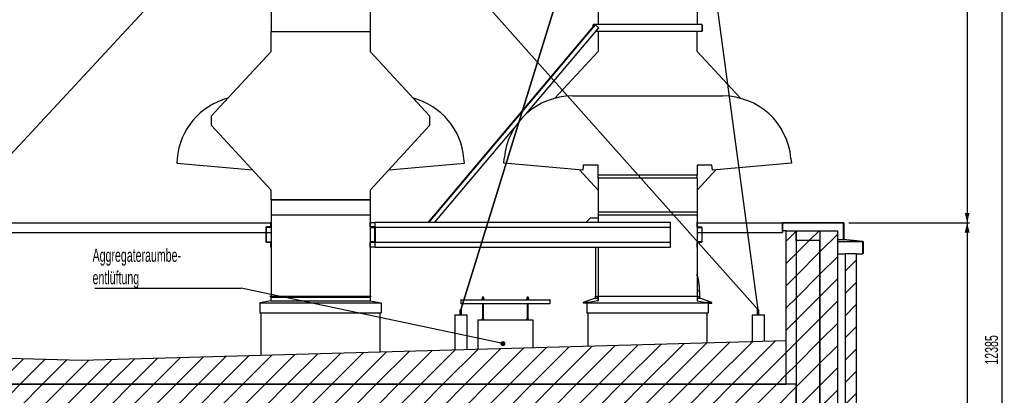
# Model space of a CAD drawing. Header units: millimetres. Extents: x 250 to 59450, y 0 to 41800.
# Tile 32 of 148: x 15912 to 25849, y 22991 to 26782. Entities that reach past the tile are written whole.
import ezdxf

# ---------------------------------------------------------------- set-up
doc = ezdxf.new("R2010")
doc.units = ezdxf.units.MM
doc.header["$LTSCALE"] = 50
doc.linetypes.add('CENTER', pattern=[10.16, 6.35, -1.27, 1.27, -1.27])
for name, color, linetype in [('MASS', 29, 'Continuous'), ('SCHNITT', 5, 'CENTER'), ('TEXT_1', 176, 'Continuous')]:
    doc.layers.add(name, color=color, linetype=linetype)
doc.styles.add('SLDTEXTSTYLE0', font='TXT', dxfattribs={"width": 0.605})
doc.dimstyles.new('SLDDIMSTYLE1', dxfattribs={"dimtxt": 0.18, "dimasz": 50, "dimexe": 0, "dimexo": 0.0625, "dimgap": 0, "dimtad": 0, "dimtih": 1, "dimtoh": 1, "dimdec": 0, "dimrnd": 1e-09, "dimzin": 0, "dimdsep": 46, "dimtxsty": 'Standard', "dimblk1": 'DOT', "dimblk2": 'DOT', "dimsah": 1, "dimcen": 0.09, "dimadec": 0, "dimazin": 0, "dimtfac": 50, "dimtdec": 0, "dimtofl": 0, "dimtmove": 0, "dimatfit": 3, "dimldrblk": 'DOT', "dimfxl": 1, "dimfrac": 2, "dimtolj": 1, "dimtzin": 0, "dimarcsym": 0})
doc.dimstyles.new('SLDDIMSTYLE2', dxfattribs={"dimtxt": 128.415934, "dimasz": 100, "dimexe": 0, "dimexo": 0.0625, "dimgap": 32.103984, "dimtad": 1, "dimdec": 1, "dimrnd": 1e-09, "dimzin": 12, "dimdsep": 46, "dimtxsty": 'SLDTEXTSTYLE0', "dimsah": 1, "dimcen": 0.09, "dimadec": 0, "dimazin": 3, "dimtfac": 1, "dimtdec": 1, "dimtofl": 0, "dimtmove": 0, "dimatfit": 3, "dimfxl": 1, "dimfrac": 2, "dimtolj": 1, "dimtzin": 12, "dimarcsym": 0})

# ---------------------------------------------------------------- blocks, each defined once
blk = doc.blocks.new('_D_94')
at = {"layer": 'MASS'}
for p, q in [((22798.7, 29737.7), (25498.7, 29737.7)), ((25473.7, 29737.7), (25473.7, 24732.7)), ((24278.7, 24732.7), (25498.7, 24732.7))]:
    blk.add_line(p, q, dxfattribs=at)
for points in [[(25473.7, 29737.7), (25448.7, 29637.7), (25498.7, 29637.7)], [(25473.7, 24732.7), (25498.7, 24832.7), (25448.7, 24832.7)]]:
    blk.add_solid(points, dxfattribs=at)
at = {"layer": 'MASS', "insert": (25303.1, 27039.3), "char_height": 132.29, "attachment_point": 1, "rotation": 90, "style": 'SLDTEXTSTYLE0'}
blk.add_mtext('5005', dxfattribs=at)
blk = doc.blocks.new('_D_95')
at = {"layer": 'MASS'}
for p, q in [((24278.7, 24732.7), (25498.7, 24732.7)), ((25473.7, 24732.7), (25473.7, 17352.7)), ((23798.7, 17352.7), (25498.7, 17352.7))]:
    blk.add_line(p, q, dxfattribs=at)
for points in [[(25473.7, 24732.7), (25448.7, 24632.7), (25498.7, 24632.7)], [(25473.7, 17352.7), (25498.7, 17452.7), (25448.7, 17452.7)]]:
    blk.add_solid(points, dxfattribs=at)
at = {"layer": 'MASS', "insert": (25303.1, 20846.8), "char_height": 132.29, "attachment_point": 1, "rotation": 90, "style": 'SLDTEXTSTYLE0'}
blk.add_mtext('7380', dxfattribs=at)
blk = doc.blocks.new('_D_96')
at = {"layer": 'MASS'}
for p, q in [((22798.7, 29737.7), (25848.7, 29737.7)), ((25823.7, 29737.7), (25823.7, 17352.7)), ((23798.7, 17352.7), (25848.7, 17352.7))]:
    blk.add_line(p, q, dxfattribs=at)
for points in [[(25823.7, 29737.7), (25798.7, 29637.7), (25848.7, 29637.7)], [(25823.7, 17352.7), (25848.7, 17452.7), (25798.7, 17452.7)]]:
    blk.add_solid(points, dxfattribs=at)
at = {"layer": 'MASS', "insert": (25653.1, 23300.3), "char_height": 132.29, "attachment_point": 1, "rotation": 90, "style": 'SLDTEXTSTYLE0'}
blk.add_mtext('12385', dxfattribs=at)
blk = doc.blocks.new('SW_NOTE_0_62')
at = {"layer": 'TEXT_1', "color": 0}
blk.add_line((-1475.1, 0), (0, 0), dxfattribs=at)
at = {"layer": 'TEXT_1', "color": 0, "attachment_point": 1, "style": 'SLDTEXTSTYLE0'}
for s, insert, char_height in [('Aggregateraumbe-', (-1498.7, 397.2), 132.292), ('entlüftung', (-1498.7, 170.8), 132.29)]:
    blk.add_mtext(s, dxfattribs=dict(at, insert=insert, char_height=char_height))
blk = doc.blocks.new('_Dot')
at = {"color": 0, "linetype": 'ByBlock', "lineweight": -2}
blk.add_line((-0.5, 0), (-1, 0), dxfattribs=at)
at = {"color": 0, "linetype": 'ByBlock', "const_width": 0.5}
blk.add_lwpolyline([(-0.25, 0, 1), (0.25, 0, 1)], format="xyb", close=True, dxfattribs=at)

msp = doc.modelspace()

# ---------------------------------------------------------------- hatches: boundary and pattern name
at = {"linetype": 'Continuous', "lineweight": 18}
h = msp.add_hatch(dxfattribs=at)
h.set_pattern_fill('ANSI31', scale=50, style=0)
h.paths.add_polyline_path([(23608.66, 24632.74), (23610.66, 24632.74), (23610.66, 24730.74), (24226.66, 24730.74), (24226.66, 24562.94), (24421.66, 24542.45), (24421.66, 24417.74), (24423.66, 24417.74), (24423.66, 24544.25), (24228.66, 24564.74), (24228.66, 24732.74), (23608.66, 24732.74)], flags=0)
h = msp.add_hatch(dxfattribs=at)
h.set_pattern_fill('ANSI31', scale=50, style=0)
h.paths.add_polyline_path([(23748.66, 24652.74), (23648.66, 24652.74), (23648.66, 23102.74), (23748.66, 23102.74)], flags=0)
h = msp.add_hatch(dxfattribs=at)
h.set_pattern_fill('ANSI31', scale=50, style=0)
h.paths.add_polyline_path([(23748.66, 24552.74), (23988.66, 24552.74), (23988.66, 24652.74), (23748.66, 24652.74)], flags=0)
h = msp.add_hatch(dxfattribs=at)
h.set_pattern_fill('ANSI31', scale=50, style=0)
h.paths.add_polyline_path([(23988.66, 15952.74), (24168.66, 15952.74), (24168.66, 24652.74), (23988.66, 24652.74)], flags=0)
h = msp.add_hatch(dxfattribs=at)
h.set_pattern_fill('ANSI31', scale=50, style=0)
h.paths.add_polyline_path([(23748.66, 15952.74), (23988.66, 15952.74), (23988.66, 24552.74), (23748.66, 24552.74)], flags=0)
h = msp.add_hatch(dxfattribs=at)
h.set_pattern_fill('ANSI31', scale=50, style=0)
h.paths.add_polyline_path([(24358.66, 15952.74), (24358.66, 24417.74), (24243.66, 24417.74), (24243.66, 15952.74)], flags=0)
h = msp.add_hatch(dxfattribs=at)
h.set_pattern_fill('ANSI31', scale=50, style=0)
h.paths.add_polyline_path([(16537.41, 23340.74), (9426.16, 23540.74), (9279.5, 23536.62), (9279.5, 23102.74), (23648.66, 23102.74), (23648.66, 23540.74)], flags=0)
h = msp.add_hatch(dxfattribs=at)
h.set_pattern_fill('ANSI31', scale=50, style=0)
h.paths.add_polyline_path([(23748.66, 22882.74), (23748.66, 23102.74), (9279.5, 23102.74), (9279.5, 22882.74)], flags=0)
at = {"layer": 'SCHNITT', "linetype": 'Continuous', "lineweight": 18}
h = msp.add_hatch(dxfattribs=at)
h.set_pattern_fill('ANSI31', color=256, scale=50, angle=3e-322, style=0)
edge = h.paths.add_edge_path(flags=0)
edge.add_line((18401.4, 24688.24), (18441.66, 24688.24))
edge.add_line((18441.66, 24688.24), (18441.66, 24690.24))
edge.add_line((18441.66, 24690.24), (18401.4, 24690.24))
edge.add_arc((18401.4, 24685.5), 4.74, 90, 180)
edge.add_line((18396.66, 24685.5), (18396.66, 24539.98))
edge.add_arc((18401.4, 24539.98), 4.74, 180, 270)
edge.add_line((18401.4, 24535.24), (18441.66, 24535.24))
edge.add_line((18441.66, 24535.24), (18441.66, 24537.24))
edge.add_line((18441.66, 24537.24), (18401.4, 24537.24))
edge.add_arc((18401.4, 24539.98), 2.74, 180, 270, ccw=False)
edge.add_line((18398.66, 24539.98), (18398.66, 24685.5))
edge.add_arc((18401.4, 24685.5), 2.74, 90, 180, ccw=False)
h = msp.add_hatch(dxfattribs=at)
h.set_pattern_fill('ANSI31', color=256, scale=2.5, style=0)
edge = h.paths.add_edge_path(flags=0)
edge.add_line((18448.66, 24737.74), (18446.66, 24737.74))
edge.add_line((18446.66, 24737.74), (18446.66, 24690.74))
edge.add_arc((18443.66, 24690.74), 3, 270, 360, ccw=False)
edge.add_line((18443.66, 24687.74), (18403.66, 24687.74))
edge.add_arc((18403.66, 24682.74), 5, 90, 180)
edge.add_line((18398.66, 24682.74), (18398.66, 24542.74))
edge.add_arc((18403.66, 24542.74), 5, 180, 270)
edge.add_line((18403.66, 24537.74), (18443.66, 24537.74))
edge.add_arc((18443.66, 24534.74), 3, 0, 90, ccw=False)
edge.add_line((18446.66, 24534.74), (18446.66, 24487.74))
edge.add_line((18446.66, 24487.74), (18448.66, 24487.74))
edge.add_line((18448.66, 24487.74), (18448.66, 24534.74))
edge.add_arc((18443.66, 24534.74), 5, 0, 90)
edge.add_line((18443.66, 24539.74), (18403.66, 24539.74))
edge.add_arc((18403.66, 24542.74), 3, 180, 270, ccw=False)
edge.add_line((18400.66, 24542.74), (18400.66, 24682.74))
edge.add_arc((18403.66, 24682.74), 3, 90, 180, ccw=False)
edge.add_line((18403.66, 24685.74), (18443.66, 24685.74))
edge.add_arc((18443.66, 24690.74), 5, 270, 360)
edge.add_line((18448.66, 24690.74), (18448.66, 24737.74))
h = msp.add_hatch(dxfattribs=at)
h.set_pattern_fill('ANSI31', color=256, scale=2.5, style=0)
edge = h.paths.add_edge_path(flags=0)
edge.add_line((19450.66, 24737.74), (19448.66, 24737.74))
edge.add_line((19448.66, 24737.74), (19448.66, 24690.74))
edge.add_arc((19453.66, 24690.74), 5, 180, 270)
edge.add_line((19453.66, 24685.74), (19493.66, 24685.74))
edge.add_arc((19493.66, 24682.74), 3, 0, 90, ccw=False)
edge.add_line((19496.66, 24682.74), (19496.66, 24542.74))
edge.add_arc((19493.66, 24542.74), 3, 270, 360, ccw=False)
edge.add_line((19493.66, 24539.74), (19453.66, 24539.74))
edge.add_arc((19453.66, 24534.74), 5, 90, 180)
edge.add_line((19448.66, 24534.74), (19448.66, 24487.74))
edge.add_line((19448.66, 24487.74), (19450.66, 24487.74))
edge.add_line((19450.66, 24487.74), (19450.66, 24534.74))
edge.add_arc((19453.66, 24534.74), 3, 90, 180, ccw=False)
edge.add_line((19453.66, 24537.74), (19493.66, 24537.74))
edge.add_arc((19493.66, 24542.74), 5, 270, 360)
edge.add_line((19498.66, 24542.74), (19498.66, 24682.74))
edge.add_arc((19493.66, 24682.74), 5, 0, 90)
edge.add_line((19493.66, 24687.74), (19453.66, 24687.74))
edge.add_arc((19453.66, 24690.74), 3, 180, 270, ccw=False)
edge.add_line((19450.66, 24690.74), (19450.66, 24737.74))
h = msp.add_hatch(dxfattribs=at)
h.set_pattern_fill('ANSI31', color=256, scale=50, angle=3e-322, style=0)
edge = h.paths.add_edge_path(flags=0)
edge.add_line((19495.92, 24537.24), (19455.66, 24537.24))
edge.add_line((19455.66, 24537.24), (19455.66, 24535.24))
edge.add_line((19455.66, 24535.24), (19495.92, 24535.24))
edge.add_arc((19495.92, 24539.98), 4.74, 270, 360)
edge.add_line((19500.66, 24539.98), (19500.66, 24685.5))
edge.add_arc((19495.92, 24685.5), 4.74, 0, 90)
edge.add_line((19495.92, 24690.24), (19455.66, 24690.24))
edge.add_line((19455.66, 24690.24), (19455.66, 24688.24))
edge.add_line((19455.66, 24688.24), (19495.92, 24688.24))
edge.add_arc((19495.92, 24685.5), 2.74, 0, 90, ccw=False)
edge.add_line((19498.66, 24685.5), (19498.66, 24539.98))
edge.add_arc((19495.92, 24539.98), 2.74, 270, 360, ccw=False)

# ---------------------------------------------------------------- linework, layer by layer
at = {"color": 7, "linetype": 'Continuous'}
for p, q in [((21718.66, 28235.24), (20363.66, 23852.74)), ((20363.66, 23852.74), (21718.66, 28235.24)), ((23363.66, 23852.74), (22778.66, 28235.24)), ((23363.66, 23852.74), (22778.66, 28235.24)), ((18398.66, 28197.74), (14363.66, 23852.74)), ((18398.66, 28197.74), (14363.66, 23852.74)), ((19496.66, 28197.74), (23363.66, 23852.74)), ((23363.66, 23852.74), (19498.66, 28197.74))]:
    msp.add_line(p, q, dxfattribs=at)
at = {"color": 136, "linetype": 'Continuous', "lineweight": 25, "true_color": 0x008080}
for p, q in [((21748.66, 28232.74), (21748.66, 26732.74)), ((22748.66, 28232.74), (22748.66, 26732.74)), ((18448.66, 28162.74), (18448.66, 26662.74)), ((19448.66, 28162.74), (19448.66, 26662.74)), ((20036.72, 24737.74), (21718.62, 26732.37)), ((20043.26, 24737.74), (21722.44, 26729.15)), ((21698.66, 26728.74), (21698.66, 26708.7)), ((21698.66, 26708.7), (21698.66, 26728.74)), ((22794.66, 26732.74), (21702.66, 26732.74)), ((21718.62, 26732.37), (21720.53, 26730.76)), ((21720.53, 26730.76), (21722.44, 26729.15)), ((21722.44, 26729.15), (21726.27, 26725.93)), ((22798.66, 26666.74), (22798.66, 26728.74)), ((22798.66, 26728.74), (22798.66, 26666.74)), ((18448.66, 26462.74), (18448.66, 26662.74)), ((18448.66, 26662.74), (19448.66, 26662.74)), ((18448.66, 26662.74), (19448.66, 26662.74)), ((19448.66, 26662.74), (19448.66, 26462.74)), ((21028.15, 25835.96), (21756.85, 26700.14)), ((22794.66, 26662.74), (21725.31, 26662.74)), ((21726.27, 26725.93), (21754.93, 26701.75)), ((21748.66, 26662.74), (21748.66, 26462.74)), ((21754.93, 26701.75), (21756.85, 26700.14)), ((22748.66, 26462.74), (22748.66, 26662.74)), ((17848.66, 25812.74), (18448.66, 26462.74)), ((19448.66, 26462.74), (20048.66, 25812.74)), ((21748.66, 26462.74), (21311.8, 25989.48)), ((23185.53, 25989.48), (22748.66, 26462.74)), ((21489.53, 26012.74), (21648.65, 26012.74)), ((21648.65, 26012.74), (21648.65, 26012.73)), ((21648.65, 26012.73), (21648.66, 26012.73)), ((21648.66, 26012.73), (21648.66, 26012.74)), ((21648.66, 26012.74), (22848.66, 26012.74)), ((22848.66, 26012.74), (22848.66, 26012.73)), ((22848.66, 26012.73), (22848.67, 26012.73)), ((22848.67, 26012.73), (22848.67, 26012.74)), ((22848.67, 26012.74), (23007.79, 26012.74)), ((17848.66, 25712.74), (17848.66, 25812.74)), ((20048.66, 25812.74), (20048.66, 25712.74)), ((18448.66, 25062.74), (17848.66, 25712.74)), ((20048.66, 25712.74), (19448.66, 25062.74)), ((20102.12, 24737.74), (20905.32, 25690.28)), ((17501.71, 25382.47), (17497.35, 25332.66)), ((20399.98, 25332.66), (20395.62, 25382.47)), ((20797.35, 25332.66), (20801.71, 25382.47)), ((23695.62, 25382.47), (23699.98, 25332.66)), ((17497.35, 25332.66), (18261.2, 25265.83)), ((19636.13, 25265.83), (20399.98, 25332.66)), ((21594.31, 25262.93), (20797.35, 25332.66)), ((21561.2, 25265.83), (21748.66, 25062.74)), ((21598.66, 25312.74), (21594.31, 25262.93)), ((21648.65, 25312.74), (21598.66, 25312.74)), ((21648.66, 25312.75), (21648.65, 25312.75)), ((21648.65, 25312.75), (21648.65, 25312.74)), ((21648.66, 25312.74), (21648.66, 25312.75)), ((21748.66, 25312.74), (21648.66, 25312.74)), ((21748.66, 25212.74), (21748.66, 25312.74)), ((22848.66, 25312.74), (22748.66, 25312.74)), ((22748.66, 25312.74), (22748.66, 25212.74)), ((22748.66, 25062.74), (22936.13, 25265.83)), ((22848.67, 25312.75), (22848.66, 25312.75)), ((22848.66, 25312.75), (22848.66, 25312.74)), ((22848.67, 25312.74), (22848.67, 25312.75)), ((22898.66, 25312.74), (22848.67, 25312.74)), ((22903.02, 25262.93), (22898.66, 25312.74)), ((23699.98, 25332.66), (22903.02, 25262.93)), ((22748.66, 25212.74), (21748.66, 25212.74)), ((22748.66, 25212.74), (21748.66, 25212.74)), ((21748.66, 25182.74), (21748.66, 25212.74)), ((22748.66, 25182.74), (21748.66, 25182.74)), ((21748.66, 25182.74), (21748.66, 24842.74)), ((22748.66, 25182.74), (22748.66, 25212.74)), ((22748.66, 25182.74), (22748.66, 24842.74)), ((18448.66, 24962.74), (18448.66, 25062.74)), ((19448.66, 25062.74), (19448.66, 24962.74)), ((18448.66, 24962.74), (18448.66, 24812.74)), ((18448.66, 24962.74), (19448.66, 24962.74)), ((19448.66, 24962.74), (18448.66, 24962.74)), ((19448.66, 24962.74), (19448.66, 24812.74)), ((21748.66, 24842.74), (22748.66, 24842.74)), ((21748.66, 24842.74), (21748.66, 24812.74)), ((22748.66, 24842.74), (22748.66, 24812.74)), ((18448.66, 24812.74), (18448.66, 24737.74)), ((18448.66, 24812.74), (19448.66, 24812.74)), ((18448.66, 24812.74), (19448.66, 24812.74)), ((19448.66, 24812.74), (19448.66, 24737.74)), ((21748.66, 24812.74), (22748.66, 24812.74)), ((21748.66, 24812.74), (21748.66, 24737.74)), ((21748.66, 24812.74), (22748.66, 24812.74)), ((22748.66, 24812.74), (22748.66, 23993.35)), ((18396.66, 24685.5), (18396.66, 24539.98)), ((18398.66, 24539.98), (18398.66, 24685.5)), ((18398.66, 24542.74), (18398.66, 24682.74)), ((18400.66, 24682.74), (18400.66, 24542.74)), ((18441.66, 24690.24), (18401.4, 24690.24)), ((18401.4, 24688.24), (18441.66, 24688.24)), ((18403.66, 24687.74), (18443.66, 24687.74)), ((18443.66, 24685.74), (18403.66, 24685.74)), ((18441.66, 24688.24), (18441.66, 24690.24)), ((18446.66, 24690.74), (18446.66, 24737.74)), ((18446.66, 24737.74), (18448.66, 24737.74)), ((18448.66, 24737.74), (18448.66, 24690.74)), ((18448.66, 24690.74), (18448.66, 24534.74)), ((19448.66, 24690.74), (19448.66, 24737.74)), ((19448.66, 24737.74), (19450.66, 24737.74)), ((19448.66, 24690.74), (19448.66, 24534.74)), ((19448.66, 24683.24), (19496.62, 24683.24)), ((19450.66, 24737.74), (19450.66, 24690.74)), ((19450.66, 24735.24), (19498.66, 24735.24)), ((19453.66, 24687.74), (19493.66, 24687.74)), ((19493.66, 24685.74), (19453.66, 24685.74)), ((19455.66, 24690.24), (19455.66, 24688.24)), ((19495.92, 24690.24), (19455.66, 24690.24)), ((19455.66, 24688.24), (19495.92, 24688.24)), ((19496.66, 24542.74), (19496.66, 24682.74)), ((19498.64, 24683.24), (19498.66, 24683.24)), ((19498.66, 24737.74), (22478.66, 24737.74)), ((19498.66, 24690.74), (19498.66, 24737.74)), ((19498.66, 24689.37), (19498.66, 24690.74)), ((19498.66, 24685.5), (19498.66, 24539.98)), ((19498.66, 24682.74), (19498.66, 24542.74)), ((19500.1, 24687.74), (22478.66, 24687.74)), ((19500.66, 24539.98), (19500.66, 24685.5)), ((22478.66, 24690.74), (22478.66, 24737.74)), ((22478.66, 24687.74), (22478.66, 24690.74)), ((22478.66, 24682.74), (22478.66, 24687.74)), ((22478.66, 24542.74), (22478.66, 24682.74)), ((22748.66, 24737.74), (22748.66, 24690.74)), ((22750.66, 24737.74), (22748.66, 24737.74)), ((22750.66, 24690.74), (22750.66, 24737.74)), ((22793.66, 24687.74), (22753.66, 24687.74)), ((22753.66, 24685.74), (22793.66, 24685.74)), ((22796.66, 24682.74), (22796.66, 24542.74)), ((22798.66, 24542.74), (22798.66, 24682.74)), ((22478.66, 24537.74), (22478.66, 24542.74)), ((18441.66, 24537.24), (18401.4, 24537.24)), ((18401.4, 24535.24), (18441.66, 24535.24)), ((18403.66, 24539.74), (18443.66, 24539.74)), ((18443.66, 24537.74), (18403.66, 24537.74)), ((18441.66, 24535.24), (18441.66, 24537.24)), ((18446.66, 24487.74), (18446.66, 24534.74)), ((18448.66, 24487.74), (18446.66, 24487.74)), ((18448.66, 24534.74), (18448.66, 24487.74)), ((18448.66, 24487.74), (18448.66, 23993.35)), ((19448.66, 24542.24), (19496.62, 24542.24)), ((19448.66, 24487.74), (19448.66, 24534.74)), ((19450.66, 24487.74), (19448.66, 24487.74)), ((19448.66, 24487.74), (19448.66, 23993.35)), ((19450.66, 24534.74), (19450.66, 24487.74)), ((19450.66, 24490.24), (19498.66, 24490.24)), ((19453.66, 24539.74), (19493.66, 24539.74)), ((19493.66, 24537.74), (19453.66, 24537.74)), ((19455.66, 24537.24), (19455.66, 24535.24)), ((19495.92, 24537.24), (19455.66, 24537.24)), ((19455.66, 24535.24), (19495.92, 24535.24)), ((19498.64, 24542.24), (19498.66, 24542.24)), ((19498.66, 24534.74), (19498.66, 24536.12)), ((19498.66, 24487.74), (19498.66, 24534.74)), ((19498.66, 24487.74), (22478.66, 24487.74)), ((19500.1, 24537.74), (22478.66, 24537.74)), ((21748.66, 24487.74), (21748.66, 23993.35)), ((22478.66, 24534.74), (22478.66, 24537.74)), ((22478.66, 24487.74), (22478.66, 24534.74)), ((22748.66, 24534.74), (22748.66, 24487.74)), ((22748.66, 24487.74), (22750.66, 24487.74)), ((22750.66, 24487.74), (22750.66, 24534.74)), ((22793.66, 24539.74), (22753.66, 24539.74)), ((22753.66, 24537.74), (22793.66, 24537.74)), ((21748.66, 23989.91), (21748.66, 23942.96)), ((22748.66, 23989.91), (22748.66, 23942.96))]:
    msp.add_line(p, q, dxfattribs=at)
at = {"color": 11, "linetype": 'Continuous', "lineweight": 25, "true_color": 0xff8080}
for p, q in [((21673.66, 24782.74), (21628.66, 24737.74)), ((21673.66, 24782.74), (21748.66, 24782.74)), ((21721.66, 24487.74), (21721.66, 23987.74)), ((22749.22, 24211.68), (22748.66, 24213.32)), ((22748.66, 24045.85), (22775.66, 24045.85)), ((22775.66, 23987.74), (22775.66, 24045.85)), ((21720.66, 23972.74), (21598.66, 23927.74)), ((21720.66, 23987.74), (21720.66, 23972.74)), ((21720.66, 23987.74), (21740.83, 23987.74)), ((21720.66, 23972.74), (21746.66, 23972.74)), ((22750.66, 23972.74), (22776.66, 23972.74)), ((22756.49, 23987.74), (22776.66, 23987.74)), ((22776.66, 23972.74), (22776.66, 23987.74)), ((22898.66, 23927.74), (22776.66, 23972.74)), ((21598.66, 23927.74), (21598.66, 23922.74)), ((21654.98, 23927.74), (21598.66, 23927.74)), ((21636.66, 23922.74), (21598.66, 23922.74)), ((22898.66, 23927.74), (22842.34, 23927.74)), ((22860.66, 23922.74), (22898.66, 23922.74)), ((22898.66, 23922.74), (22898.66, 23927.74))]:
    msp.add_line(p, q, dxfattribs=at)
at = {"color": 250, "linetype": 'Continuous', "lineweight": 25, "true_color": 0x404040}
for p, q in [((9279.5, 24732.74), (18446.66, 24732.74)), ((22750.66, 24732.74), (23608.66, 24732.74)), ((23608.66, 24632.74), (23608.66, 24732.74)), ((23608.66, 24732.74), (24228.66, 24732.74)), ((24226.66, 24730.74), (23610.66, 24730.74)), ((23610.66, 24730.74), (23610.66, 24632.74)), ((23648.66, 24652.74), (23610.66, 24652.74)), ((23648.66, 24652.74), (23748.66, 24652.74)), ((23648.66, 23102.74), (23648.66, 24652.74)), ((23748.66, 24652.74), (23748.66, 23102.74)), ((23748.66, 24552.74), (23748.66, 24652.74)), ((23748.66, 24652.74), (23988.66, 24652.74)), ((23988.66, 24652.74), (24168.66, 24652.74)), ((23988.66, 24652.74), (23988.66, 15952.74)), ((23988.66, 24652.74), (23988.66, 24552.74)), ((24168.66, 15952.74), (24168.66, 24652.74)), ((24226.66, 24562.94), (24226.66, 24730.74)), ((24228.66, 24732.74), (24228.66, 24564.74)), ((9279.5, 24632.74), (18396.66, 24632.74)), ((18400.66, 24632.74), (18448.66, 24632.74)), ((22748.66, 24632.74), (22796.66, 24632.74)), ((22798.66, 24632.74), (23608.66, 24632.74)), ((23610.66, 24632.74), (23608.66, 24632.74)), ((23988.66, 24552.74), (23748.66, 24552.74)), ((23748.66, 24552.74), (23748.66, 15952.74)), ((23988.66, 24552.74), (23748.66, 24552.74)), ((23988.66, 15952.74), (23988.66, 24552.74)), ((24168.66, 24562.94), (24226.66, 24562.94)), ((24421.66, 24542.45), (24226.66, 24562.94)), ((24228.66, 24564.74), (24423.66, 24544.25)), ((24423.66, 24544.25), (24423.66, 24417.74)), ((24168.66, 24542.45), (24421.66, 24542.45)), ((24421.66, 24417.74), (24421.66, 24542.45)), ((24168.66, 24417.74), (24243.66, 24417.74)), ((24358.66, 24417.74), (24243.66, 24417.74)), ((24243.66, 24417.74), (24243.66, 15952.74)), ((24358.66, 24417.74), (24421.66, 24417.74)), ((24358.66, 15952.74), (24358.66, 24417.74)), ((24423.66, 24417.74), (24421.66, 24417.74)), ((18438.06, 23993.35), (18436.64, 23991.94)), ((18436.64, 23991.94), (19460.68, 23991.94)), ((18436.64, 23991.94), (18446.66, 23981.91)), ((18438.06, 23993.35), (19459.27, 23993.35)), ((18446.66, 23981.91), (19450.66, 23981.91)), ((18446.66, 23981.91), (18446.66, 23944.41)), ((19460.68, 23991.94), (19450.66, 23981.91)), ((19450.66, 23981.91), (19450.66, 23944.41)), ((19459.27, 23993.35), (19460.68, 23991.94)), ((21738.06, 23993.35), (21736.64, 23991.94)), ((21736.64, 23991.94), (21746.66, 23981.91)), ((21736.64, 23991.94), (22760.68, 23991.94)), ((21738.06, 23993.35), (22759.27, 23993.35)), ((21746.66, 23981.91), (21748.66, 23981.91)), ((21746.66, 23981.91), (21746.66, 23944.41)), ((22748.66, 23981.91), (22750.66, 23981.91)), ((22760.68, 23991.94), (22750.66, 23981.91)), ((22750.66, 23981.91), (22750.66, 23944.41)), ((22759.27, 23993.35), (22760.68, 23991.94)), ((18446.66, 23944.41), (18336.66, 23924.41)), ((18336.66, 23924.41), (19560.66, 23924.41)), ((18336.66, 23924.41), (18336.66, 23822.74)), ((18446.66, 23944.41), (19450.66, 23944.41)), ((19450.66, 23944.41), (19560.66, 23924.41)), ((19560.66, 23924.41), (19560.66, 23822.74)), ((20355.66, 23852.74), (20355.66, 23802.74)), ((20355.66, 23852.74), (20363.66, 23852.74)), ((20363.66, 23852.74), (20371.66, 23852.74)), ((20371.66, 23802.74), (20371.66, 23852.74)), ((21746.66, 23944.41), (21636.66, 23924.41)), ((21636.66, 23924.41), (22860.66, 23924.41)), ((21636.66, 23924.41), (21636.66, 23822.74)), ((21746.66, 23944.41), (21748.66, 23944.41)), ((22748.66, 23944.41), (22750.66, 23944.41)), ((22750.66, 23944.41), (22860.66, 23924.41)), ((22860.66, 23924.41), (22860.66, 23822.74)), ((23355.66, 23852.74), (23355.66, 23802.74)), ((23355.66, 23852.74), (23363.66, 23852.74)), ((23363.66, 23852.74), (23371.66, 23852.74)), ((23371.66, 23802.74), (23371.66, 23852.74)), ((18336.66, 23822.74), (19560.66, 23822.74)), ((18348.66, 23391.68), (18348.66, 23822.74)), ((19548.66, 23425.43), (19548.66, 23822.74)), ((20303.66, 23802.74), (20303.66, 23446.67)), ((20303.66, 23802.74), (20423.66, 23802.74)), ((20423.66, 23802.74), (20423.66, 23450.04)), ((20536.16, 23752.74), (20536.16, 23453.21)), ((20536.16, 23752.74), (21091.16, 23752.74)), ((21091.16, 23752.74), (21091.16, 23468.81)), ((21636.66, 23822.74), (22860.66, 23822.74)), ((21648.66, 23484.49), (21648.66, 23822.74)), ((22848.66, 23518.24), (22848.66, 23822.74)), ((23303.66, 23802.74), (23303.66, 23531.04)), ((23303.66, 23802.74), (23423.66, 23802.74)), ((23423.66, 23802.74), (23423.66, 23534.41)), ((16537.41, 23340.74), (9426.16, 23540.74)), ((23648.66, 23540.74), (16537.41, 23340.74)), ((23648.66, 23102.74), (23648.66, 23540.74)), ((9279.5, 23102.74), (23648.66, 23102.74)), ((23748.66, 23102.74), (9279.5, 23102.74)), ((23748.66, 23102.74), (23648.66, 23102.74)), ((23748.66, 22882.74), (23748.66, 23102.74))]:
    msp.add_line(p, q, dxfattribs=at)
at = {"color": 128, "linetype": 'Continuous', "lineweight": 25, "true_color": 0x004040}
for p, q in [((20363.66, 23950.69), (20365.16, 23950.69)), ((20363.66, 23950.69), (20363.66, 23914.24)), ((20365.16, 23950.69), (20365.16, 23914.24)), ((20365.23, 23950.69), (20365.23, 23914.24)), ((20367.22, 23954.24), (21260.11, 23954.24)), ((21262.09, 23950.69), (21262.09, 23914.24)), ((21263.66, 23950.69), (21262.16, 23950.69)), ((21262.16, 23950.69), (21262.16, 23914.24)), ((21263.66, 23950.69), (21263.66, 23914.24)), ((20365.16, 23914.24), (20363.66, 23914.24)), ((21262.09, 23914.24), (20365.23, 23914.24)), ((21262.16, 23914.24), (21263.66, 23914.24))]:
    msp.add_line(p, q, dxfattribs=at)
at = {"color": 254, "linetype": 'Continuous', "lineweight": 25, "true_color": 0xcad1ee}
for p, q in [((20578.66, 23956.24), (20578.66, 23954.24)), ((20578.66, 23956.24), (20588.66, 23956.24)), ((20580.66, 23964.64), (20579.43, 23963.93)), ((20579.43, 23956.96), (20579.43, 23963.93)), ((20579.43, 23956.96), (20580.66, 23956.24)), ((20581.74, 23964.64), (20588.66, 23964.64)), ((20584.04, 23956.96), (20584.04, 23963.93)), ((20588.66, 23964.64), (20595.59, 23964.64)), ((20588.66, 23956.24), (20598.66, 23956.24)), ((20593.28, 23956.96), (20593.28, 23963.93)), ((20597.9, 23963.93), (20596.66, 23964.64)), ((20596.66, 23956.24), (20597.9, 23956.96)), ((20597.9, 23956.96), (20597.9, 23963.93)), ((20598.66, 23954.24), (20598.66, 23956.24)), ((21028.66, 23956.24), (21028.66, 23954.24)), ((21028.66, 23956.24), (21040.55, 23956.24)), ((21029.59, 23963.93), (21030.2, 23964.35)), ((21029.59, 23956.96), (21029.59, 23963.93)), ((21030.2, 23956.53), (21029.59, 23956.96)), ((21030.66, 23964.64), (21030.19, 23964.37)), ((21030.19, 23956.52), (21030.66, 23956.24)), ((21032.61, 23964.64), (21040.17, 23964.64)), ((21035.63, 23956.96), (21035.63, 23963.93)), ((21040.17, 23964.64), (21046.22, 23964.64)), ((21040.55, 23956.24), (21048.66, 23956.24)), ((21044.71, 23956.96), (21044.71, 23963.93)), ((21046.22, 23964.64), (21046.66, 23964.64)), ((21047.14, 23964.37), (21046.66, 23964.64)), ((21046.66, 23956.24), (21047.14, 23956.52)), ((21047.13, 23956.53), (21047.74, 23956.96)), ((21047.74, 23956.96), (21047.74, 23963.93)), ((21048.66, 23954.24), (21048.66, 23956.24)), ((20583.66, 23914.24), (20583.66, 23763.14)), ((20593.66, 23763.14), (20593.66, 23914.24)), ((21033.66, 23914.24), (21033.66, 23763.14)), ((21043.66, 23763.14), (21043.66, 23914.24)), ((20578.66, 23754.74), (20578.66, 23752.74)), ((20578.66, 23754.74), (20588.66, 23754.74)), ((20580.66, 23763.14), (20579.43, 23762.43)), ((20579.43, 23755.46), (20579.43, 23762.43)), ((20579.43, 23755.46), (20580.66, 23754.74)), ((20580.66, 23763.14), (20581.74, 23763.14)), ((20581.74, 23763.14), (20588.66, 23763.14)), ((20584.04, 23755.46), (20584.04, 23762.43)), ((20588.66, 23763.14), (20595.59, 23763.14)), ((20588.66, 23754.74), (20598.66, 23754.74)), ((20593.28, 23755.46), (20593.28, 23762.43)), ((20595.59, 23763.14), (20596.66, 23763.14)), ((20597.9, 23762.43), (20596.66, 23763.14)), ((20596.66, 23754.74), (20597.9, 23755.46)), ((20597.9, 23755.46), (20597.9, 23762.43)), ((20598.66, 23752.74), (20598.66, 23754.74)), ((21028.66, 23754.74), (21028.66, 23752.74)), ((21028.66, 23754.74), (21040.55, 23754.74)), ((21029.59, 23762.43), (21030.2, 23762.85)), ((21029.59, 23755.46), (21029.59, 23762.43)), ((21030.2, 23755.03), (21029.59, 23755.46)), ((21030.66, 23763.14), (21030.19, 23762.87)), ((21030.19, 23755.02), (21030.66, 23754.74)), ((21030.66, 23763.14), (21032.61, 23763.14)), ((21032.61, 23763.14), (21040.17, 23763.14)), ((21035.63, 23755.46), (21035.63, 23762.43)), ((21040.17, 23763.14), (21046.22, 23763.14)), ((21040.55, 23754.74), (21048.66, 23754.74)), ((21044.71, 23755.46), (21044.71, 23762.43)), ((21046.22, 23763.14), (21046.66, 23763.14)), ((21047.14, 23762.87), (21046.66, 23763.14)), ((21046.66, 23754.74), (21047.14, 23755.02)), ((21047.13, 23755.03), (21047.74, 23755.46)), ((21047.74, 23755.46), (21047.74, 23762.43)), ((21048.66, 23752.74), (21048.66, 23754.74))]:
    msp.add_line(p, q, dxfattribs=at)
at = {"color": 7, "linetype": 'Continuous', "lineweight": 25}
for p, q in [((20580.91, 23972.64), (20579.43, 23971.98)), ((20579.43, 23971.98), (20579.43, 23965.09)), ((20579.43, 23965.09), (20580.66, 23964.64)), ((20580.91, 23974.89), (20580.91, 23972.64)), ((20596.41, 23972.64), (20580.91, 23972.64)), ((20588.66, 23964.64), (20581.74, 23964.64)), ((20584.04, 23971.98), (20584.04, 23965.09)), ((20588.66, 23964.64), (20584.04, 23965.09)), ((20593.28, 23965.09), (20588.66, 23964.64)), ((20595.59, 23964.64), (20588.66, 23964.64)), ((20593.28, 23971.98), (20593.28, 23965.09)), ((20595.59, 23964.64), (20593.28, 23965.09)), ((20597.9, 23965.09), (20595.59, 23964.64)), ((20596.41, 23972.64), (20596.41, 23974.89)), ((20597.9, 23971.98), (20596.41, 23972.64)), ((20596.66, 23964.64), (20597.9, 23965.09)), ((20597.9, 23971.98), (20597.9, 23965.09)), ((21030.2, 23972.31), (21029.59, 23971.98)), ((21029.59, 23971.98), (21029.59, 23965.09)), ((21029.59, 23965.09), (21030.19, 23964.91)), ((21030.16, 23964.83), (21030.66, 23964.64)), ((21030.91, 23972.64), (21030.19, 23972.32)), ((21032.61, 23964.64), (21030.66, 23964.64)), ((21030.91, 23974.89), (21030.91, 23972.64)), ((21046.41, 23972.64), (21030.91, 23972.64)), ((21040.17, 23964.64), (21032.61, 23964.64)), ((21035.63, 23971.98), (21035.63, 23965.09)), ((21040.17, 23964.64), (21035.63, 23965.09)), ((21044.71, 23965.09), (21040.17, 23964.64)), ((21046.22, 23964.64), (21040.17, 23964.64)), ((21044.71, 23971.98), (21044.71, 23965.09)), ((21046.22, 23964.64), (21044.71, 23965.09)), ((21047.74, 23965.09), (21046.22, 23964.64)), ((21046.66, 23964.64), (21046.22, 23964.64)), ((21046.41, 23972.64), (21046.41, 23974.89)), ((21047.14, 23972.32), (21046.41, 23972.64)), ((21046.66, 23964.64), (21047.16, 23964.83)), ((21047.74, 23971.98), (21047.74, 23965.09))]:
    msp.add_line(p, q, dxfattribs=at)
at = {"color": 136, "linetype": 'Continuous', "lineweight": 25, "true_color": 0x008080}
for centre, radius, start, end in [((21702.66, 26728.74), 4, 90, 180), ((21702.66, 26728.74), 4, 90, 180), ((22794.66, 26728.74), 4, 0, 90), ((22794.66, 26728.74), 4, 0, 90), ((22794.66, 26666.74), 4, 270, 0), ((22794.66, 26666.74), 4, 270, 0), ((18189.53, 25322.29), 690.45, 104.916592, 175), ((19707.79, 25322.29), 690.45, 5, 75.083408), ((21489.53, 25322.29), 690.45, 90, 175), ((23007.79, 25322.29), 690.45, 5, 90), ((18401.4, 24685.5), 4.74, 90, 180), ((18401.4, 24685.5), 2.74, 90, 180), ((18403.66, 24682.74), 5, 90, 180), ((18403.66, 24682.74), 3, 90, 180), ((18443.66, 24690.74), 5, 270, 0), ((18443.66, 24690.74), 3, 270, 0), ((19453.66, 24690.74), 5, 180, 270), ((19453.66, 24690.74), 3, 180, 270), ((19493.66, 24682.74), 5, 0, 90), ((19493.66, 24682.74), 3, 0, 90), ((19495.92, 24685.5), 4.74, 0, 90), ((19495.92, 24685.5), 2.74, 0, 90), ((22753.66, 24690.74), 5, 180, 270), ((22753.66, 24690.74), 3, 180, 270), ((22793.66, 24682.74), 5, 0, 90), ((22793.66, 24682.74), 3, 0, 90), ((18403.66, 24542.74), 5, 180, 270), ((18403.66, 24542.74), 3, 180, 270), ((19493.66, 24542.74), 5, 270, 0), ((19493.66, 24542.74), 3, 270, 0), ((22793.66, 24542.74), 3, 270, 0), ((22793.66, 24542.74), 5, 270, 0), ((18401.4, 24539.98), 4.74, 180, 270), ((18401.4, 24539.98), 2.74, 180, 270), ((18443.66, 24534.74), 5, 0, 90), ((18443.66, 24534.74), 3, 0, 90), ((19453.66, 24534.74), 5, 90, 180), ((19453.66, 24534.74), 3, 90, 180), ((19495.92, 24539.98), 2.74, 270, 0), ((19495.92, 24539.98), 4.74, 270, 0), ((22753.66, 24534.74), 5, 90, 180), ((22753.66, 24534.74), 3, 90, 180)]:
    msp.add_arc(centre, radius, start, end, dxfattribs=at)
at = {"color": 11, "linetype": 'Continuous', "lineweight": 25, "true_color": 0xff8080}
msp.add_arc((22725.16, 24204.3), 25.17, 339.052902, 17.063387, dxfattribs=at)
at = {"color": 7, "linetype": 'Continuous', "lineweight": 25}
for centre in [(20588.66, 23974.89), (21038.66, 23974.89)]:
    msp.add_arc(centre, 7.75, 0, 180, dxfattribs=at)
at = {"color": 11, "linetype": 'Continuous', "lineweight": 25, "true_color": 0xff8080}
msp.add_open_spline([(22773.66, 24045.85), (22773.66, 24047.86), (22773.64, 24053.52), (22773.44, 24062.81), (22772.99, 24073.71), (22772.33, 24084.59), (22771.45, 24095.45), (22770.36, 24106.27), (22769.04, 24117.06), (22767.51, 24127.8), (22765.76, 24138.49), (22763.79, 24149.12), (22761.6, 24159.68), (22759.18, 24170.17), (22756.56, 24180.58), (22753.68, 24190.88), (22751.53, 24198.18), (22750.28, 24202), (22750.13, 24202.45)], degree=3, knots=[0, 0, 0, 0, 0.0374902, 0.1051004, 0.172732, 0.2403972, 0.30811, 0.3758842, 0.4437333, 0.5116704, 0.5797081, 0.6478582, 0.7161314, 0.7845372, 0.8530836, 0.9217764, 0.9906192, 1, 1, 1, 1], dxfattribs=at)
at = {"color": 128, "linetype": 'Continuous', "lineweight": 25, "true_color": 0x004040}
for points, knots in [([(20367.22, 23954.24), (20366.79, 23954.2), (20365.95, 23954.11), (20364.83, 23953.42), (20364.03, 23952.42), (20363.69, 23951.44), (20363.67, 23950.85), (20363.66, 23950.69)], [0, 0, 0, 0, 0.227878, 0.4558209, 0.683764, 0.9117069, 1, 1, 1, 1]), ([(20365.77, 23952.14), (20365.77, 23952.14), (20365.54, 23951.98), (20365.26, 23951.47), (20365.2, 23950.94), (20365.16, 23950.69)], [0, 0, 0, 0, 0.01409988, 0.51646536, 1, 1, 1, 1]), ([(20365.23, 23950.69), (20365.38, 23951.11), (20365.69, 23951.96), (20366.14, 23953.07), (20366.59, 23953.88), (20366.95, 23954.21), (20367.16, 23954.24), (20367.22, 23954.24)], [0, 0, 0, 0, 0.227878, 0.4558209, 0.683764, 0.9117069, 1, 1, 1, 1]), ([(21260.11, 23954.24), (21260.26, 23954.2), (21260.56, 23954.11), (21261.01, 23953.42), (21261.47, 23952.42), (21261.83, 23951.44), (21262.03, 23950.85), (21262.09, 23950.69)], [0, 0, 0, 0, 0.227878, 0.4558209, 0.683764, 0.9117069, 1, 1, 1, 1]), ([(21263.66, 23950.69), (21263.62, 23951.11), (21263.53, 23951.96), (21262.84, 23953.07), (21261.84, 23953.88), (21260.86, 23954.21), (21260.27, 23954.24), (21260.11, 23954.24)], [0, 0, 0, 0, 0.227878, 0.4558209, 0.683764, 0.9117069, 1, 1, 1, 1]), ([(21262.16, 23950.69), (21262.13, 23950.96), (21262.08, 23951.51), (21261.73, 23951.94), (21261.55, 23952.15)], [0, 0, 0, 0, 0.501309, 1, 1, 1, 1])]:
    msp.add_open_spline(points, degree=3, knots=knots, dxfattribs=at)
at = {"color": 7, "linetype": 'Continuous', "lineweight": 25}
for points, knots in [([(20579.43, 23971.98), (20579.62, 23972.06), (20580.34, 23972.36), (20581.63, 23972.63), (20582.99, 23972.42), (20583.79, 23972.09), (20584.04, 23971.98)], [0, 0, 0, 0, 0.12679468, 0.47350726, 0.83034962, 1, 1, 1, 1]), ([(20581.74, 23964.64), (20581.15, 23964.69), (20580.38, 23964.76), (20579.62, 23965.03), (20579.43, 23965.09)], [0, 0, 0, 0, 0.74896456, 1, 1, 1, 1]), ([(20584.04, 23965.09), (20584.02, 23965.09), (20583.26, 23964.81), (20582.49, 23964.73), (20581.74, 23964.64)], [0, 0, 0, 0, 0.0281806, 1, 1, 1, 1]), ([(20584.04, 23971.98), (20585.2, 23972.2), (20587.54, 23972.63), (20590.67, 23972.5), (20592.57, 23972.12), (20593.28, 23971.98)], [0, 0, 0, 0, 0.3766434, 0.7648268, 1, 1, 1, 1]), ([(20593.28, 23971.98), (20593.86, 23972.2), (20595.03, 23972.63), (20596.59, 23972.5), (20597.54, 23972.12), (20597.9, 23971.98)], [0, 0, 0, 0, 0.37664341, 0.7648268, 1, 1, 1, 1]), ([(21029.59, 23971.98), (21029.84, 23972.06), (21030.78, 23972.36), (21032.47, 23972.63), (21034.25, 23972.42), (21035.3, 23972.09), (21035.63, 23971.98)], [0, 0, 0, 0, 0.1267947, 0.4735073, 0.8303496, 1, 1, 1, 1]), ([(21032.61, 23964.64), (21031.85, 23964.69), (21030.84, 23964.76), (21029.84, 23965.03), (21029.59, 23965.09)], [0, 0, 0, 0, 0.7489646, 1, 1, 1, 1]), ([(21035.63, 23965.09), (21035.61, 23965.09), (21034.61, 23964.81), (21033.6, 23964.73), (21032.61, 23964.64)], [0, 0, 0, 0, 0.0281806, 1, 1, 1, 1]), ([(21035.63, 23971.98), (21036.77, 23972.2), (21039.06, 23972.63), (21042.14, 23972.5), (21044, 23972.12), (21044.71, 23971.98)], [0, 0, 0, 0, 0.3766434, 0.7648268, 1, 1, 1, 1]), ([(21044.71, 23971.98), (21045.08, 23972.2), (21045.85, 23972.63), (21046.88, 23972.5), (21047.5, 23972.12), (21047.74, 23971.98)], [0, 0, 0, 0, 0.3766434, 0.7648268, 1, 1, 1, 1])]:
    msp.add_open_spline(points, degree=3, knots=knots, dxfattribs=at)
at = {"color": 254, "linetype": 'Continuous', "lineweight": 25, "true_color": 0xcad1ee}
for points, knots in [([(20581.74, 23964.64), (20581.68, 23964.64), (20581.27, 23964.64), (20580.48, 23964.48), (20579.78, 23964.11), (20579.43, 23963.93)], [0, 0, 0, 0, 0.0700858, 0.5307822, 1, 1, 1, 1]), ([(20579.43, 23956.96), (20579.8, 23956.76), (20580.56, 23956.35), (20581.34, 23956.28), (20581.74, 23956.24)], [0, 0, 0, 0, 0.495458, 1, 1, 1, 1]), ([(20584.04, 23963.93), (20583.67, 23964.13), (20582.91, 23964.53), (20582.13, 23964.61), (20581.74, 23964.64)], [0, 0, 0, 0, 0.495458, 1, 1, 1, 1]), ([(20581.74, 23956.24), (20581.79, 23956.24), (20582.2, 23956.25), (20582.99, 23956.41), (20583.69, 23956.77), (20584.04, 23956.96)], [0, 0, 0, 0, 0.0700858, 0.5307822, 1, 1, 1, 1]), ([(20588.66, 23964.64), (20587.49, 23964.56), (20585.93, 23964.45), (20584.42, 23964.03), (20584.04, 23963.93)], [0, 0, 0, 0, 0.7474363, 1, 1, 1, 1]), ([(20584.04, 23956.96), (20584.42, 23956.85), (20585.93, 23956.43), (20587.49, 23956.32), (20588.66, 23956.24)], [0, 0, 0, 0, 0.2525637, 1, 1, 1, 1]), ([(20593.28, 23963.93), (20592.16, 23964.21), (20590.64, 23964.59), (20589.08, 23964.63), (20588.66, 23964.64)], [0, 0, 0, 0, 0.7353287, 1, 1, 1, 1]), ([(20588.66, 23956.24), (20589.08, 23956.25), (20590.64, 23956.29), (20592.16, 23956.68), (20593.28, 23956.96)], [0, 0, 0, 0, 0.2646713, 1, 1, 1, 1]), ([(20595.59, 23964.64), (20595.54, 23964.64), (20595.12, 23964.64), (20594.34, 23964.48), (20593.64, 23964.11), (20593.28, 23963.93)], [0, 0, 0, 0, 0.07008577, 0.53078223, 1, 1, 1, 1]), ([(20593.28, 23956.96), (20593.66, 23956.76), (20594.41, 23956.35), (20595.2, 23956.28), (20595.59, 23956.24)], [0, 0, 0, 0, 0.495458, 1, 1, 1, 1]), ([(20597.9, 23963.93), (20597.53, 23964.13), (20596.77, 23964.53), (20595.99, 23964.61), (20595.59, 23964.64)], [0, 0, 0, 0, 0.495458, 1, 1, 1, 1]), ([(20595.59, 23956.24), (20595.65, 23956.24), (20596.06, 23956.25), (20596.84, 23956.41), (20597.55, 23956.77), (20597.9, 23956.96)], [0, 0, 0, 0, 0.0700858, 0.5307822, 1, 1, 1, 1]), ([(21032.61, 23964.64), (21032.54, 23964.64), (21032, 23964.64), (21030.98, 23964.48), (21030.06, 23964.11), (21029.59, 23963.93)], [0, 0, 0, 0, 0.0700858, 0.5307822, 1, 1, 1, 1]), ([(21029.59, 23956.96), (21030.08, 23956.76), (21031.07, 23956.35), (21032.1, 23956.28), (21032.61, 23956.24)], [0, 0, 0, 0, 0.495458, 1, 1, 1, 1]), ([(21035.63, 23963.93), (21035.14, 23964.13), (21034.15, 23964.53), (21033.13, 23964.61), (21032.61, 23964.64)], [0, 0, 0, 0, 0.495458, 1, 1, 1, 1]), ([(21032.61, 23956.24), (21032.68, 23956.24), (21033.23, 23956.25), (21034.25, 23956.41), (21035.17, 23956.77), (21035.63, 23956.96)], [0, 0, 0, 0, 0.07008577, 0.53078223, 1, 1, 1, 1]), ([(21040.17, 23964.64), (21039.02, 23964.56), (21037.49, 23964.45), (21036.01, 23964.03), (21035.63, 23963.93)], [0, 0, 0, 0, 0.7474363, 1, 1, 1, 1]), ([(21035.63, 23956.96), (21036.01, 23956.85), (21037.49, 23956.43), (21039.02, 23956.32), (21040.17, 23956.24)], [0, 0, 0, 0, 0.2525637, 1, 1, 1, 1]), ([(21044.71, 23963.93), (21043.61, 23964.21), (21042.11, 23964.59), (21040.58, 23964.63), (21040.17, 23964.64)], [0, 0, 0, 0, 0.73532868, 1, 1, 1, 1]), ([(21040.17, 23956.24), (21040.58, 23956.25), (21042.11, 23956.29), (21043.61, 23956.68), (21044.71, 23956.96)], [0, 0, 0, 0, 0.2646713, 1, 1, 1, 1]), ([(21046.22, 23964.64), (21046.19, 23964.64), (21045.91, 23964.64), (21045.4, 23964.48), (21044.94, 23964.11), (21044.71, 23963.93)], [0, 0, 0, 0, 0.07008577, 0.53078223, 1, 1, 1, 1]), ([(21044.71, 23956.96), (21044.95, 23956.76), (21045.45, 23956.35), (21045.96, 23956.28), (21046.22, 23956.24)], [0, 0, 0, 0, 0.495458, 1, 1, 1, 1]), ([(21047.74, 23963.93), (21047.49, 23964.13), (21046.99, 23964.53), (21046.48, 23964.61), (21046.22, 23964.64)], [0, 0, 0, 0, 0.495458, 1, 1, 1, 1]), ([(20581.74, 23763.14), (20581.68, 23763.14), (20581.27, 23763.14), (20580.48, 23762.98), (20579.78, 23762.61), (20579.43, 23762.43)], [0, 0, 0, 0, 0.0700858, 0.5307822, 1, 1, 1, 1]), ([(20579.43, 23755.46), (20579.8, 23755.26), (20580.56, 23754.85), (20581.34, 23754.78), (20581.74, 23754.74)], [0, 0, 0, 0, 0.495458, 1, 1, 1, 1]), ([(20584.04, 23762.43), (20583.67, 23762.63), (20582.91, 23763.03), (20582.13, 23763.11), (20581.74, 23763.14)], [0, 0, 0, 0, 0.49545796, 1, 1, 1, 1]), ([(20581.74, 23754.74), (20581.79, 23754.74), (20582.2, 23754.75), (20582.99, 23754.91), (20583.69, 23755.27), (20584.04, 23755.46)], [0, 0, 0, 0, 0.0700858, 0.5307822, 1, 1, 1, 1]), ([(20588.66, 23763.14), (20587.49, 23763.06), (20585.93, 23762.95), (20584.42, 23762.53), (20584.04, 23762.43)], [0, 0, 0, 0, 0.7474363, 1, 1, 1, 1]), ([(20584.04, 23755.46), (20584.42, 23755.35), (20585.93, 23754.93), (20587.49, 23754.82), (20588.66, 23754.74)], [0, 0, 0, 0, 0.2525637, 1, 1, 1, 1]), ([(20593.28, 23762.43), (20592.16, 23762.71), (20590.64, 23763.09), (20589.08, 23763.13), (20588.66, 23763.14)], [0, 0, 0, 0, 0.7353287, 1, 1, 1, 1]), ([(20588.66, 23754.74), (20589.08, 23754.75), (20590.64, 23754.79), (20592.16, 23755.18), (20593.28, 23755.46)], [0, 0, 0, 0, 0.2646713, 1, 1, 1, 1]), ([(20595.59, 23763.14), (20595.54, 23763.14), (20595.12, 23763.14), (20594.34, 23762.98), (20593.64, 23762.61), (20593.28, 23762.43)], [0, 0, 0, 0, 0.0700858, 0.5307822, 1, 1, 1, 1]), ([(20593.28, 23755.46), (20593.66, 23755.26), (20594.41, 23754.85), (20595.2, 23754.78), (20595.59, 23754.74)], [0, 0, 0, 0, 0.495458, 1, 1, 1, 1]), ([(20597.9, 23762.43), (20597.53, 23762.63), (20596.77, 23763.03), (20595.99, 23763.11), (20595.59, 23763.14)], [0, 0, 0, 0, 0.495458, 1, 1, 1, 1]), ([(20595.59, 23754.74), (20595.65, 23754.74), (20596.06, 23754.75), (20596.84, 23754.91), (20597.55, 23755.27), (20597.9, 23755.46)], [0, 0, 0, 0, 0.0700858, 0.5307822, 1, 1, 1, 1]), ([(21032.61, 23763.14), (21032.54, 23763.14), (21032, 23763.14), (21030.98, 23762.98), (21030.06, 23762.61), (21029.59, 23762.43)], [0, 0, 0, 0, 0.0700858, 0.5307822, 1, 1, 1, 1]), ([(21029.59, 23755.46), (21030.08, 23755.26), (21031.07, 23754.85), (21032.1, 23754.78), (21032.61, 23754.74)], [0, 0, 0, 0, 0.495458, 1, 1, 1, 1]), ([(21035.63, 23762.43), (21035.14, 23762.63), (21034.15, 23763.03), (21033.13, 23763.11), (21032.61, 23763.14)], [0, 0, 0, 0, 0.495458, 1, 1, 1, 1]), ([(21032.61, 23754.74), (21032.68, 23754.74), (21033.23, 23754.75), (21034.25, 23754.91), (21035.17, 23755.27), (21035.63, 23755.46)], [0, 0, 0, 0, 0.0700858, 0.5307822, 1, 1, 1, 1]), ([(21040.17, 23763.14), (21039.02, 23763.06), (21037.49, 23762.95), (21036.01, 23762.53), (21035.63, 23762.43)], [0, 0, 0, 0, 0.7474363, 1, 1, 1, 1]), ([(21035.63, 23755.46), (21036.01, 23755.35), (21037.49, 23754.93), (21039.02, 23754.82), (21040.17, 23754.74)], [0, 0, 0, 0, 0.2525637, 1, 1, 1, 1]), ([(21044.71, 23762.43), (21043.61, 23762.71), (21042.11, 23763.09), (21040.58, 23763.13), (21040.17, 23763.14)], [0, 0, 0, 0, 0.7353287, 1, 1, 1, 1]), ([(21040.17, 23754.74), (21040.58, 23754.75), (21042.11, 23754.79), (21043.61, 23755.18), (21044.71, 23755.46)], [0, 0, 0, 0, 0.2646713, 1, 1, 1, 1]), ([(21046.22, 23763.14), (21046.19, 23763.14), (21045.91, 23763.14), (21045.4, 23762.98), (21044.94, 23762.61), (21044.71, 23762.43)], [0, 0, 0, 0, 0.0700858, 0.5307822, 1, 1, 1, 1]), ([(21044.71, 23755.46), (21044.95, 23755.26), (21045.45, 23754.85), (21045.96, 23754.78), (21046.22, 23754.74)], [0, 0, 0, 0, 0.495458, 1, 1, 1, 1]), ([(21047.74, 23762.43), (21047.49, 23762.63), (21046.99, 23763.03), (21046.48, 23763.11), (21046.22, 23763.14)], [0, 0, 0, 0, 0.495458, 1, 1, 1, 1])]:
    msp.add_open_spline(points, degree=3, knots=knots, dxfattribs=at)

# ---------------------------------------------------------------- block references
at = {"layer": 'TEXT_1'}
msp.add_blockref('SW_NOTE_0_62', (18146.83, 24073.76), dxfattribs=at)

# ---------------------------------------------------------------- dimensions: what is measured, and where the dimension line sits
at = {"layer": 'MASS'}
for base, p1, p2, picture, middle in [((25473.66, 24732.74), (22748.66, 29737.74), (24228.66, 24732.74), '_D_94', (25473.66, 27235.24)), ((25823.66, 17352.74), (22748.66, 29737.74), (23748.66, 17352.74), '_D_96', (25823.66, 23545.24)), ((25473.66, 17352.74), (24228.66, 24732.74), (23748.66, 17352.74), '_D_95', (25473.66, 21042.74))]:
    dim = msp.add_linear_dim(base=base, p1=p1, p2=p2, angle=90, dimstyle='SLDDIMSTYLE2', dxfattribs=at)
    dim.commit()
    dim.dimension.update_dxf_attribs({"geometry": picture, "text_midpoint": middle, "dimtype": 160})

# ---------------------------------------------------------------- leaders
at = {"layer": 'TEXT_1'}
msp.add_leader([(20789.48, 23512.41), (18146.83, 24073.76)], dimstyle='SLDDIMSTYLE1', dxfattribs=at)

doc.saveas('drawing.dxf')
